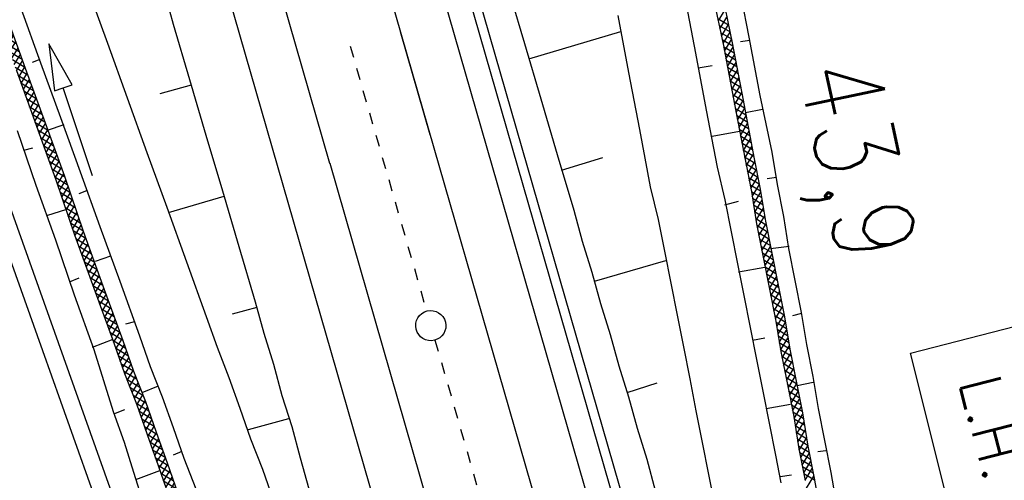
# Model space of a CAD drawing. Extents: x 447426 to 448116, y 440349 to 441552.
# Tile 34 of 96: x 447681 to 447724, y 440971 to 440991. Entities that reach past the tile are written whole.
import ezdxf

# ---------------------------------------------------------------- set-up
doc = ezdxf.new("R2010")
doc.units = 0
doc.header["$LTSCALE"] = 2
doc.header["$MEASUREMENT"] = 0
doc.linetypes.add('ACAD_ISO10W100W', pattern=[0.5, 0.25, -0.25])
doc.linetypes.add('AUSGEZOGEN', pattern=[0])
doc.layers.get('0').update_dxf_attribs({"linetype": 'AUSGEZOGEN'})
for name, color, linetype in [('BW-SCHRIFT', 250, 'AUSGEZOGEN'), ('DB-Andere_Planer', 15, 'CONTINUOUS'), ('DB-Bahnachse', 7, 'CONTINUOUS'), ('DB-Boeschungen', 15, 'CONTINUOUS'), ('DB-Gleisachsen', 7, 'CONTINUOUS'), ('DB-GRABEN', 15, 'AUSGEZOGEN'), ('DB-Ingenieurbauwerke', 15, 'CONTINUOUS'), ('DB-Kabelanlagen', 15, 'CONTINUOUS')]:
    doc.layers.add(name, color=color, linetype=linetype)
doc.styles.add('ROMANS', font='romans.shx', dxfattribs={"width": 0.8})

# ---------------------------------------------------------------- blocks, each defined once
blk = doc.blocks.new('*X410')
at = {"color": 0, "linetype": 'ByBlock'}
for p, q in [((-267618, 446737), (-267168, 447187)), ((-267261, 446776), (-266811, 447225)), ((-266733, 446833), (-267095, 447195)), ((-266904, 446814), (-266454, 447264)), ((-266446, 446864), (-266807, 447226)), ((-266547, 446853), (-266097, 447303)), ((-266159, 446895), (-266520, 447257)), ((-265871, 446926), (-266233, 447288)), ((-266190, 446892), (-265740, 447341)), ((-265584, 446957), (-265946, 447319)), ((-265833, 446930), (-265383, 447381)), ((-265297, 446988), (-265659, 447350)), ((-265476, 446969), (-265025, 447420)), ((-265010, 447019), (-265373, 447382)), ((-265120, 447008), (-264668, 447459)), ((-264723, 447051), (-265086, 447413)), ((-264436, 447082), (-264799, 447445)), ((-264763, 447046), (-264354, 447455)), ((-264354, 447318), (-264513, 447476)), ((-271543, 446311), (-271094, 446761)), ((-271186, 446350), (-270737, 446800)), ((-270752, 446397), (-271114, 446759)), ((-270830, 446389), (-270380, 446839)), ((-270465, 446428), (-270827, 446790)), ((-270178, 446459), (-270540, 446821)), ((-270473, 446428), (-270023, 446877)), ((-269891, 446491), (-270252, 446852)), ((-270116, 446466), (-269666, 446916)), ((-269604, 446522), (-269965, 446884)), ((-269759, 446505), (-269309, 446955)), ((-269316, 446553), (-269678, 446915)), ((-269402, 446544), (-268952, 446993)), ((-269029, 446584), (-269391, 446946)), ((-268742, 446615), (-269104, 446977)), ((-269045, 446582), (-268595, 447032)), ((-268455, 446646), (-268817, 447008)), ((-268688, 446621), (-268239, 447071)), ((-268168, 446677), (-268530, 447039)), ((-268331, 446660), (-267882, 447109)), ((-267881, 446708), (-268243, 447070)), ((-267975, 446698), (-267525, 447148)), ((-267594, 446739), (-267956, 447101)), ((-267307, 446771), (-267669, 447132)), ((-267020, 446802), (-267382, 447164)), ((-264406, 447085), (-264354, 447137)), ((-275469, 445886), (-275019, 446336)), ((-275112, 445925), (-274662, 446375)), ((-274484, 445993), (-274846, 446355)), ((-274755, 445963), (-274305, 446413)), ((-274197, 446024), (-274559, 446386)), ((-274398, 446002), (-273949, 446452)), ((-273910, 446055), (-274272, 446417)), ((-274041, 446041), (-273592, 446491)), ((-273623, 446086), (-273985, 446448)), ((-273336, 446117), (-273698, 446479)), ((-273685, 446079), (-273235, 446529)), ((-273049, 446148), (-273410, 446510)), ((-273328, 446118), (-272878, 446568)), ((-272762, 446179), (-273123, 446541)), ((-272971, 446157), (-272521, 446607)), ((-272474, 446211), (-272836, 446572)), ((-272614, 446195), (-272164, 446645)), ((-272187, 446242), (-272549, 446604)), ((-271900, 446273), (-272262, 446635)), ((-272257, 446234), (-271807, 446684)), ((-271613, 446304), (-271975, 446666)), ((-271900, 446273), (-271450, 446723)), ((-271326, 446335), (-271688, 446697)), ((-271039, 446366), (-271401, 446728)), ((-279395, 445461), (-278945, 445910)), ((-279038, 445499), (-278588, 445949)), ((-278503, 445557), (-278865, 445919)), ((-278681, 445538), (-278231, 445988)), ((-278216, 445588), (-278578, 445950)), ((-278324, 445577), (-277874, 446026)), ((-277929, 445619), (-278291, 445981)), ((-277642, 445651), (-278004, 446012)), ((-277967, 445615), (-277517, 446065)), ((-277355, 445682), (-277717, 446043)), ((-277610, 445654), (-277160, 446104)), ((-277068, 445713), (-277430, 446075)), ((-277253, 445693), (-276804, 446142)), ((-276781, 445744), (-277143, 446106)), ((-276896, 445731), (-276447, 446181)), ((-276494, 445775), (-276855, 446137)), ((-276207, 445806), (-276568, 446168)), ((-276540, 445770), (-276090, 446220)), ((-275919, 445837), (-276281, 446199)), ((-276183, 445809), (-275733, 446258)), ((-275632, 445868), (-275994, 446230)), ((-275826, 445847), (-275376, 446297)), ((-275345, 445899), (-275707, 446261)), ((-275058, 445931), (-275420, 446292)), ((-274771, 445962), (-275133, 446324)), ((-284253, 445057), (-283814, 445496)), ((-283904, 445087), (-283465, 445527)), ((-283480, 445125), (-283849, 445493)), ((-283188, 445151), (-283556, 445519)), ((-283555, 445118), (-283117, 445557)), ((-282891, 445172), (-283264, 445545)), ((-283206, 445149), (-282775, 445580)), ((-282593, 445192), (-282968, 445567)), ((-282864, 445174), (-282434, 445604)), ((-282295, 445212), (-282670, 445587)), ((-282522, 445197), (-282092, 445627)), ((-281997, 445233), (-282372, 445608)), ((-282181, 445220), (-281751, 445650)), ((-281699, 445253), (-282074, 445628)), ((-281839, 445244), (-281409, 445673)), ((-281401, 445273), (-281776, 445648)), ((-281498, 445267), (-281068, 445697)), ((-281103, 445294), (-281479, 445669)), ((-280806, 445314), (-281181, 445689)), ((-281156, 445290), (-280726, 445720)), ((-280513, 445339), (-280883, 445709)), ((-280815, 445313), (-280372, 445756)), ((-280226, 445371), (-280588, 445732)), ((-280465, 445345), (-280015, 445794)), ((-279939, 445402), (-280300, 445763)), ((-280108, 445383), (-279659, 445833)), ((-279652, 445433), (-280013, 445795)), ((-279751, 445422), (-279302, 445872)), ((-279364, 445464), (-279726, 445826)), ((-279077, 445495), (-279439, 445857)), ((-278790, 445526), (-279152, 445888)), ((-289141, 444624), (-288700, 445065)), ((-288791, 444655), (-288351, 445096)), ((-288158, 444712), (-288527, 445080)), ((-288442, 444686), (-288002, 445126)), ((-287866, 444738), (-288234, 445106)), ((-288092, 444718), (-287653, 445157)), ((-287574, 444763), (-287942, 445132)), ((-287743, 444748), (-287304, 445188)), ((-287281, 444789), (-287650, 445158)), ((-287394, 444779), (-286955, 445219)), ((-286989, 444815), (-287357, 445183)), ((-286696, 444841), (-287065, 445209)), ((-287045, 444810), (-286606, 445250)), ((-286404, 444867), (-286772, 445235)), ((-286696, 444841), (-286257, 445281)), ((-286112, 444893), (-286480, 445261)), ((-286347, 444872), (-285908, 445311)), ((-285819, 444918), (-286188, 445287)), ((-285998, 444903), (-285559, 445342)), ((-285527, 444944), (-285895, 445312)), ((-285649, 444933), (-285210, 445373)), ((-285235, 444970), (-285603, 445338)), ((-284942, 444996), (-285310, 445364)), ((-285300, 444964), (-284861, 445404)), ((-284650, 445022), (-285018, 445390)), ((-284951, 444995), (-284512, 445435)), ((-284357, 445047), (-284726, 445416)), ((-284602, 445026), (-284163, 445465)), ((-284065, 445073), (-284433, 445442)), ((-283773, 445099), (-284141, 445467)), ((-294029, 444191), (-293587, 444633)), ((-293680, 444221), (-293237, 444664)), ((-293126, 444270), (-293497, 444641)), ((-293331, 444252), (-292888, 444695)), ((-292834, 444296), (-293205, 444667)), ((-292982, 444283), (-292539, 444726)), ((-292541, 444322), (-292912, 444693)), ((-292633, 444314), (-292190, 444757)), ((-292249, 444348), (-292620, 444719)), ((-291957, 444374), (-292328, 444745)), ((-292284, 444345), (-291841, 444788)), ((-291664, 444399), (-292035, 444770)), ((-291935, 444375), (-291492, 444818)), ((-291372, 444425), (-291743, 444796)), ((-291586, 444406), (-291143, 444849)), ((-291079, 444451), (-291451, 444822)), ((-291237, 444437), (-290794, 444880)), ((-290787, 444477), (-291158, 444848)), ((-290888, 444468), (-290445, 444911)), ((-290495, 444503), (-290866, 444874)), ((-290203, 444529), (-290573, 444899)), ((-290539, 444499), (-290096, 444942)), ((-289911, 444555), (-290281, 444925)), ((-290189, 444530), (-289747, 444972)), ((-289619, 444581), (-289989, 444951)), ((-289840, 444561), (-289398, 445003)), ((-289327, 444607), (-289696, 444977)), ((-289490, 444593), (-289049, 445034)), ((-289035, 444633), (-289404, 445003)), ((-288742, 444660), (-289111, 445029)), ((-288450, 444686), (-288819, 445054)), ((-298566, 443790), (-298126, 444230)), ((-298217, 443821), (-297777, 444260)), ((-297804, 443857), (-298173, 444226)), ((-297512, 443883), (-297880, 444251)), ((-297868, 443852), (-297428, 444291)), ((-297220, 443909), (-297588, 444277)), ((-297519, 443882), (-297079, 444322)), ((-296927, 443935), (-297296, 444303)), ((-297170, 443913), (-296730, 444353)), ((-296635, 443961), (-297003, 444329)), ((-296821, 443944), (-296381, 444384)), ((-296342, 443986), (-296711, 444355)), ((-296472, 443975), (-296032, 444415)), ((-296050, 444012), (-296418, 444380)), ((-295758, 444038), (-296126, 444406)), ((-296123, 444006), (-295683, 444445)), ((-295465, 444064), (-295834, 444432)), ((-295774, 444037), (-295334, 444476)), ((-295173, 444090), (-295541, 444458)), ((-295425, 444067), (-294984, 444508)), ((-294881, 444115), (-295249, 444484)), ((-295076, 444098), (-294635, 444539)), ((-294588, 444141), (-294957, 444510)), ((-294727, 444129), (-294286, 444570)), ((-294296, 444167), (-294665, 444536)), ((-294378, 444160), (-293936, 444602)), ((-294003, 444193), (-294373, 444563)), ((-293711, 444219), (-294081, 444589)), ((-293419, 444244), (-293789, 444615)), ((-303397, 443414), (-303012, 443798)), ((-302817, 443460), (-303145, 443788)), ((-303048, 443444), (-302663, 443829)), ((-302519, 443480), (-302851, 443813)), ((-302707, 443468), (-302314, 443860)), ((-302221, 443501), (-302558, 443838)), ((-302365, 443491), (-301965, 443891)), ((-301923, 443521), (-302266, 443864)), ((-302024, 443514), (-301616, 443922)), ((-301625, 443541), (-301974, 443890)), ((-301682, 443537), (-301267, 443952)), ((-301327, 443562), (-301681, 443916)), ((-301029, 443582), (-301389, 443942)), ((-301341, 443561), (-300918, 443983)), ((-300731, 443602), (-301097, 443967)), ((-300999, 443584), (-300569, 444014)), ((-300436, 443625), (-300804, 443993)), ((-300658, 443607), (-300220, 444045)), ((-300143, 443651), (-300512, 444019)), ((-300311, 443636), (-299871, 444076)), ((-299851, 443677), (-300219, 444045)), ((-299962, 443667), (-299522, 444106)), ((-299559, 443702), (-299927, 444071)), ((-299266, 443728), (-299635, 444097)), ((-299613, 443698), (-299173, 444137)), ((-298974, 443754), (-299342, 444122)), ((-299264, 443728), (-298824, 444168)), ((-298682, 443780), (-299050, 444148)), ((-298915, 443759), (-298475, 444199)), ((-298389, 443806), (-298757, 444174)), ((-298097, 443831), (-298465, 444200)), ((-305574, 443464), (-305404, 443634)), ((-305160, 443258), (-305528, 443626)), ((-305491, 443229), (-305063, 443657)), ((-304868, 443284), (-305230, 443646)), ((-305142, 443260), (-304721, 443681)), ((-304575, 443310), (-304932, 443666)), ((-304793, 443290), (-304380, 443704)), ((-304283, 443335), (-304634, 443687)), ((-304444, 443321), (-304038, 443727)), ((-303991, 443361), (-304336, 443707)), ((-304095, 443352), (-303697, 443751)), ((-303698, 443387), (-304038, 443727)), ((-303746, 443383), (-303355, 443774)), ((-303406, 443413), (-303740, 443748)), ((-303113, 443439), (-303443, 443768)), ((-305452, 443232), (-305569, 443348))]:
    blk.add_line(p, q, dxfattribs=at)
blk = doc.blocks.new('*X411')
at = {"color": 0, "linetype": 'ByBlock'}
for p, q in [((-235248, 450150), (-234812, 450587)), ((-234903, 450177), (-234468, 450612)), ((-234471, 450209), (-234846, 450584)), ((-234560, 450203), (-234122, 450640)), ((-234174, 450231), (-234550, 450606)), ((-233889, 450263), (-234253, 450628)), ((-234216, 450228), (-233760, 450684)), ((-233606, 450298), (-233966, 450659)), ((-233859, 450267), (-233399, 450727)), ((-233322, 450334), (-233682, 450693)), ((-233496, 450312), (-233038, 450770)), ((-233039, 450368), (-233398, 450727)), ((-233132, 450357), (-232677, 450813)), ((-232755, 450402), (-233113, 450761)), ((-232471, 450436), (-232829, 450795)), ((-232771, 450400), (-232315, 450856)), ((-232186, 450470), (-232545, 450829)), ((-232409, 450444), (-231955, 450898)), ((-231899, 450501), (-232260, 450863)), ((-232048, 450487), (-231612, 450923)), ((-231603, 450523), (-231976, 450896)), ((-231701, 450516), (-231268, 450948)), ((-231306, 450545), (-231679, 450918)), ((-231010, 450567), (-231383, 450940)), ((-231357, 450541), (-230925, 450973)), ((-230860, 450735), (-231087, 450962)), ((-231014, 450566), (-230859, 450721)), ((-239166, 449733), (-238710, 450189)), ((-238526, 449809), (-238884, 450168)), ((-238804, 449776), (-238357, 450223)), ((-238230, 449832), (-238600, 450202)), ((-238446, 449816), (-238014, 450249)), ((-237934, 449854), (-238307, 450227)), ((-238103, 449841), (-237670, 450274)), ((-237638, 449876), (-238011, 450249)), ((-237759, 449867), (-237321, 450305)), ((-237344, 449900), (-237714, 450271)), ((-237060, 449934), (-237418, 450293)), ((-237416, 449892), (-236958, 450349)), ((-236775, 449968), (-237135, 450328)), ((-237055, 449935), (-236595, 450394)), ((-236491, 450002), (-236852, 450363)), ((-236694, 449978), (-236233, 450439)), ((-236207, 450036), (-236569, 450398)), ((-236332, 450021), (-235871, 450482)), ((-235923, 450070), (-236285, 450432)), ((-235638, 450104), (-236001, 450466)), ((-235971, 450064), (-235510, 450525)), ((-235354, 450138), (-235717, 450500)), ((-235610, 450107), (-235155, 450562)), ((-235064, 450165), (-235432, 450534)), ((-234767, 450187), (-235143, 450563)), ((-243418, 449299), (-242964, 449754)), ((-242853, 449364), (-243217, 449728)), ((-243055, 449344), (-242610, 449789)), ((-242564, 449393), (-242928, 449757)), ((-242702, 449379), (-242257, 449824)), ((-242274, 449421), (-242639, 449786)), ((-241985, 449450), (-242350, 449815)), ((-242349, 449414), (-241903, 449859)), ((-241689, 449472), (-242060, 449844)), ((-241995, 449449), (-241566, 449878)), ((-241392, 449494), (-241768, 449870)), ((-241653, 449473), (-241215, 449911)), ((-241101, 449521), (-241468, 449888)), ((-241306, 449502), (-240864, 449944)), ((-240810, 449548), (-241177, 449915)), ((-240956, 449534), (-240514, 449976)), ((-240519, 449575), (-240885, 449942)), ((-240605, 449567), (-240163, 450009)), ((-240227, 449602), (-240594, 449969)), ((-239941, 449634), (-240303, 449996)), ((-240254, 449599), (-239798, 450055)), ((-239662, 449673), (-240014, 450025)), ((-239895, 449640), (-239433, 450102)), ((-239379, 449708), (-239735, 450064)), ((-239527, 449690), (-239072, 450145)), ((-239094, 449741), (-239453, 450100)), ((-238810, 449775), (-239169, 450134)), ((-247353, 448865), (-246907, 449310)), ((-246999, 448900), (-246554, 449345)), ((-246569, 448943), (-246934, 449307)), ((-246646, 448935), (-246200, 449381)), ((-246280, 448972), (-246644, 449336)), ((-245990, 449001), (-246355, 449365)), ((-246292, 448970), (-245847, 449416)), ((-245701, 449029), (-246066, 449394)), ((-245939, 449006), (-245493, 449451)), ((-245412, 449058), (-245776, 449423)), ((-245585, 449041), (-245140, 449486)), ((-245122, 449087), (-245487, 449452)), ((-245232, 449076), (-244786, 449522)), ((-244833, 449116), (-245198, 449481)), ((-244545, 449146), (-244908, 449510)), ((-244878, 449112), (-244426, 449564)), ((-244265, 449184), (-244619, 449538)), ((-244522, 449150), (-244058, 449614)), ((-243985, 449222), (-244338, 449576)), ((-244154, 449199), (-243690, 449664)), ((-243705, 449260), (-244058, 449614)), ((-243786, 449249), (-243322, 449714)), ((-243424, 449298), (-243778, 449652)), ((-243142, 449335), (-243498, 449690)), ((-251594, 448442), (-251149, 448887)), ((-251241, 448477), (-250795, 448922)), ((-250620, 448539), (-250984, 448903)), ((-250887, 448512), (-250442, 448957)), ((-250330, 448568), (-250695, 448932)), ((-250534, 448547), (-250088, 448993)), ((-250041, 448597), (-250406, 448961)), ((-250180, 448583), (-249735, 449028)), ((-249752, 448625), (-250116, 448990)), ((-249827, 448618), (-249381, 449063)), ((-249462, 448654), (-249827, 449019)), ((-249173, 448683), (-249538, 449048)), ((-249473, 448653), (-249028, 449099)), ((-248884, 448712), (-249248, 449077)), ((-249120, 448688), (-248675, 449134)), ((-248594, 448741), (-248959, 449105)), ((-248766, 448724), (-248321, 449169)), ((-248305, 448770), (-248670, 449134)), ((-248413, 448759), (-247968, 449204)), ((-248016, 448799), (-248380, 449163)), ((-247726, 448827), (-248091, 449192)), ((-248060, 448794), (-247614, 449240)), ((-247437, 448856), (-247802, 449221)), ((-247706, 448829), (-247261, 449275)), ((-247148, 448885), (-247512, 449250)), ((-246858, 448914), (-247223, 449279)), ((-255184, 448033), (-254739, 448479)), ((-254625, 448089), (-254989, 448454)), ((-254831, 448069), (-254386, 448514)), ((-254336, 448119), (-254700, 448483)), ((-254478, 448104), (-254018, 448564)), ((-254056, 448157), (-254411, 448511)), ((-253776, 448195), (-254129, 448548)), ((-254114, 448149), (-253650, 448613)), ((-253496, 448233), (-253849, 448586)), ((-253746, 448199), (-253281, 448663)), ((-253216, 448271), (-253569, 448624)), ((-253378, 448249), (-252916, 448711)), ((-252934, 448308), (-253289, 448662)), ((-253010, 448299), (-252563, 448746)), ((-252645, 448337), (-253009, 448700)), ((-252356, 448366), (-252720, 448730)), ((-252655, 448336), (-252209, 448781)), ((-252066, 448394), (-252431, 448759)), ((-252301, 448371), (-251856, 448816)), ((-251777, 448423), (-252142, 448788)), ((-251948, 448406), (-251502, 448852)), ((-251488, 448452), (-251852, 448817)), ((-251198, 448481), (-251563, 448846)), ((-250909, 448510), (-251274, 448875)), ((-259106, 447612), (-258655, 448063)), ((-258748, 447651), (-258298, 448102)), ((-258365, 447693), (-258727, 448055)), ((-258079, 447725), (-258440, 448086)), ((-258391, 447691), (-257941, 448141)), ((-257791, 447756), (-258153, 448118)), ((-258034, 447729), (-257584, 448179)), ((-257504, 447787), (-257866, 448149)), ((-257677, 447768), (-257227, 448218)), ((-257217, 447818), (-257579, 448180)), ((-257320, 447807), (-256870, 448257)), ((-256930, 447849), (-257292, 448211)), ((-256643, 447880), (-257005, 448242)), ((-256963, 447845), (-256513, 448295)), ((-256356, 447911), (-256718, 448273)), ((-256606, 447884), (-256157, 448334)), ((-256069, 447942), (-256431, 448304)), ((-256249, 447923), (-255800, 448373)), ((-255782, 447974), (-256144, 448335)), ((-255893, 447962), (-255446, 448408)), ((-255493, 448003), (-255857, 448366)), ((-255203, 448031), (-255568, 448396)), ((-255538, 447998), (-255092, 448443)), ((-254914, 448060), (-255279, 448425)), ((-263692, 447162), (-263238, 447616)), ((-263335, 447201), (-262889, 447647)), ((-262705, 447260), (-263076, 447631)), ((-262983, 447235), (-262540, 447678)), ((-262412, 447285), (-262783, 447656)), ((-262634, 447266), (-262191, 447709)), ((-262120, 447311), (-262491, 447682)), ((-262285, 447297), (-261842, 447740)), ((-261828, 447337), (-262199, 447708)), ((-261936, 447327), (-261493, 447770)), ((-261535, 447363), (-261906, 447734)), ((-261243, 447389), (-261614, 447760)), ((-261587, 447358), (-261144, 447801)), ((-260950, 447414), (-261321, 447785)), ((-261238, 447389), (-260795, 447832)), ((-260659, 447441), (-261029, 447811)), ((-260889, 447420), (-260439, 447870)), ((-260372, 447473), (-260737, 447838)), ((-260536, 447455), (-260082, 447909)), ((-260085, 447504), (-260450, 447869)), ((-260179, 447494), (-259725, 447947)), ((-259799, 447536), (-260163, 447900)), ((-259512, 447567), (-259876, 447931)), ((-259821, 447533), (-259368, 447986)), ((-259225, 447599), (-259589, 447962)), ((-259464, 447573), (-259012, 448025)), ((-258939, 447630), (-259302, 447993)), ((-258652, 447662), (-259015, 448024)), ((-264354, 447137), (-263953, 447538)), ((-264354, 447455), (-264310, 447499)), ((-264149, 447113), (-264354, 447318)), ((-263862, 447144), (-264226, 447508)), ((-264049, 447124), (-263595, 447577)), ((-263575, 447175), (-263939, 447540)), ((-263288, 447206), (-263653, 447571)), ((-262997, 447234), (-263366, 447603))]:
    blk.add_line(p, q, dxfattribs=at)
blk = doc.blocks.new('*X413')
at = {"color": 0, "linetype": 'ByBlock'}
for p, q in [((-263084, 476595), (-263497, 477007)), ((-263212, 476599), (-262824, 476986)), ((-262755, 476584), (-263168, 476997)), ((-262903, 476589), (-262516, 476976)), ((-262427, 476574), (-262839, 476987)), ((-262595, 476579), (-262208, 476966)), ((-262098, 476563), (-262511, 476976)), ((-262286, 476569), (-261902, 476954)), ((-261764, 476548), (-262182, 476966)), ((-261979, 476559), (-261599, 476938)), ((-261429, 476530), (-261850, 476951)), ((-261676, 476543), (-261297, 476923)), ((-261093, 476513), (-261514, 476934)), ((-261374, 476528), (-260994, 476907)), ((-260757, 476496), (-261178, 476917)), ((-261071, 476512), (-260692, 476892)), ((-260422, 476478), (-260843, 476899)), ((-260769, 476496), (-260389, 476876)), ((-260086, 476461), (-260507, 476882)), ((-260466, 476481), (-260086, 476860)), ((-259751, 476444), (-260172, 476865)), ((-260164, 476465), (-259784, 476845)), ((-259861, 476449), (-259481, 476829)), ((-259415, 476426), (-259836, 476847)), ((-259558, 476434), (-259179, 476813)), ((-259080, 476409), (-259501, 476830)), ((-259256, 476418), (-259052, 476621)), ((-259052, 476700), (-259165, 476813))]:
    blk.add_line(p, q, dxfattribs=at)
blk = doc.blocks.new('*X414')
at = {"color": 0, "linetype": 'ByBlock'}
for p, q in [((-259052, 476621), (-258876, 476798)), ((-258744, 476391), (-259052, 476700)), ((-258953, 476402), (-258574, 476782)), ((-258408, 476374), (-258829, 476795)), ((-258651, 476387), (-258271, 476766)), ((-258073, 476357), (-258494, 476778)), ((-258348, 476371), (-257969, 476751)), ((-257737, 476339), (-258158, 476760)), ((-258046, 476355), (-257666, 476735)), ((-257402, 476322), (-257823, 476743)), ((-257743, 476340), (-257364, 476719)), ((-257066, 476305), (-257487, 476726)), ((-257441, 476324), (-257061, 476704)), ((-256733, 476290), (-257152, 476708)), ((-257138, 476308), (-256756, 476690)), ((-256834, 476294), (-256451, 476677)), ((-256401, 476275), (-256818, 476693)), ((-256529, 476281), (-256146, 476664)), ((-256068, 476261), (-256485, 476678)), ((-256224, 476268), (-255841, 476651)), ((-255735, 476247), (-256153, 476664)), ((-255919, 476255), (-255539, 476635)), ((-255395, 476224), (-255820, 476650)), ((-255614, 476241), (-255244, 476611)), ((-255050, 476197), (-255483, 476630)), ((-255319, 476218), (-254949, 476588)), ((-254704, 476170), (-255137, 476603)), ((-255024, 476195), (-254654, 476565)), ((-254359, 476143), (-254792, 476576)), ((-254729, 476172), (-254359, 476542)), ((-254020, 476123), (-254446, 476549)), ((-254434, 476149), (-254059, 476524)), ((-254137, 476128), (-253754, 476510)), ((-253688, 476108), (-254105, 476526)), ((-253832, 476114), (-253449, 476497)), ((-253355, 476094), (-253773, 476511)), ((-253527, 476101), (-253144, 476484)), ((-253023, 476080), (-253440, 476497)), ((-252690, 476065), (-253108, 476483)), ((-253222, 476088), (-252839, 476471)), ((-252917, 476075), (-252534, 476458)), ((-252358, 476051), (-252775, 476468)), ((-252612, 476062), (-252229, 476445)), ((-252025, 476036), (-252442, 476454)), ((-252307, 476049), (-251924, 476431)), ((-251692, 476022), (-252110, 476439)), ((-252002, 476035), (-251619, 476418)), ((-251360, 476008), (-251777, 476425)), ((-251697, 476022), (-251314, 476405)), ((-251027, 475993), (-251445, 476411)), ((-251392, 476009), (-251009, 476392)), ((-250695, 475979), (-251112, 476396)), ((-251087, 475996), (-250704, 476379)), ((-250782, 475983), (-250399, 476365)), ((-250362, 475965), (-250780, 476382)), ((-250477, 475970), (-250094, 476352)), ((-250030, 475950), (-250447, 476368)), ((-250172, 475956), (-249796, 476332)), ((-249685, 475924), (-250114, 476353)), ((-249871, 475939), (-249501, 476309)), ((-249340, 475897), (-249773, 476330)), ((-249576, 475916), (-249206, 476285)), ((-248995, 475870), (-249428, 476303)), ((-249281, 475892), (-248911, 476262)), ((-248649, 475843), (-249082, 476276)), ((-248986, 475869), (-248616, 476239)), ((-248315, 475827), (-248737, 476248)), ((-248691, 475846), (-248312, 476225)), ((-247984, 475813), (-248399, 476229)), ((-248389, 475830), (-248007, 476212)), ((-248083, 475817), (-247702, 476199)), ((-247652, 475800), (-248067, 476215)), ((-247777, 475805), (-247397, 476186)), ((-247320, 475786), (-247734, 476200)), ((-247472, 475792), (-247092, 476173)), ((-246988, 475772), (-247402, 476186)), ((-247166, 475780), (-246786, 476159)), ((-246655, 475758), (-247069, 476172)), ((-246861, 475767), (-246481, 476146)), ((-246323, 475744), (-246737, 476157)), ((-246556, 475754), (-246176, 476133)), ((-245990, 475729), (-246404, 476143)), ((-246251, 475741), (-245871, 476120)), ((-245655, 475712), (-246071, 476129)), ((-245946, 475727), (-245573, 476100)), ((-245309, 475685), (-245737, 476112)), ((-245644, 475711), (-245277, 476078)), ((-244964, 475657), (-245393, 476086)), ((-244618, 475630), (-245049, 476060)), ((-245349, 475688), (-244981, 476055)), ((-245054, 475664), (-244685, 476033)), ((-244759, 475641), (-244389, 476011)), ((-244275, 475605), (-244705, 476035)), ((-244464, 475618), (-244086, 475996)), ((-243943, 475591), (-244361, 476009)), ((-244164, 475600), (-243781, 475983)), ((-243610, 475577), (-244028, 475994)), ((-243859, 475587), (-243476, 475970)), ((-243278, 475562), (-243695, 475980)), ((-243554, 475574), (-243171, 475957)), ((-242945, 475548), (-243362, 475965)), ((-243249, 475561), (-242867, 475942)), ((-242606, 475527), (-243030, 475951))]:
    blk.add_line(p, q, dxfattribs=at)

msp = doc.modelspace()

# ---------------------------------------------------------------- linework, layer by layer
at = {"layer": 'BW-SCHRIFT'}
msp.add_lwpolyline([(447755.131, 440985.469), (447764.806, 440948.106), (447729.023, 440938.822), (447719.624, 440976.328)], close=True, dxfattribs=at)
at = {"layer": 'DB-Andere_Planer', "linetype": 'Continuous'}
for p, q in [((447657.543, 441048.007), (447693.123, 440947.922)), ((447656.916, 441047.532), (447692.416, 440947.67))]:
    msp.add_line(p, q, dxfattribs=at)
at = {"layer": 'DB-Bahnachse', "linetype": 'ACAD_ISO10W100W'}
for p, q in [((447695.461, 440989.584), (447698.76, 440978.14)), ((447699.12, 440976.891), (447726.256, 440882.575))]:
    msp.add_line(p, q, dxfattribs=at)
at = {"layer": 'DB-Bahnachse', "linetype": 'Continuous'}
msp.add_ellipse((447698.94, 440977.516), major_axis=(-0.46, 0.46), ratio=1, start_param=2.595086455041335, end_param=8.87827176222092, dxfattribs=at)
at = {"layer": 'DB-Boeschungen', "linetype": 'Continuous'}
for p, q in [((447687.166, 440992.943), (447687.825, 440990.531)), ((447684.14, 440992.063), (447684.993, 440989.705)), ((447702.274, 440992.099), (447702.981, 440989.701)), ((447707.006, 440990.906), (447707.473, 440988.441)), ((447687.825, 440990.531), (447688.533, 440988.133)), ((447703.166, 440989.026), (447707.143, 440990.217)), ((447684.993, 440989.705), (447685.846, 440987.346)), ((447702.981, 440989.701), (447703.689, 440987.303)), ((447707.473, 440988.441), (447707.94, 440985.977)), ((447688.599, 440987.892), (447687.249, 440987.523)), ((447688.533, 440988.133), (447689.241, 440985.735)), ((447685.846, 440987.346), (447686.698, 440984.987)), ((447703.689, 440987.303), (447704.397, 440984.904)), ((447689.241, 440985.735), (447689.949, 440983.337)), ((447707.94, 440985.977), (447708.406, 440983.513)), ((447686.698, 440984.987), (447687.551, 440982.629)), ((447704.397, 440984.904), (447705.105, 440982.506)), ((447704.582, 440984.229), (447706.353, 440984.766)), ((447708.406, 440983.513), (447708.741, 440982.101)), ((447690.015, 440983.095), (447687.617, 440982.388)), ((447689.949, 440983.337), (447690.657, 440980.938)), ((447687.551, 440982.629), (447688.403, 440980.27)), ((447705.105, 440982.506), (447705.474, 440981.156)), ((447708.741, 440982.101), (447709.014, 440980.724)), ((447705.474, 440981.156), (447705.892, 440979.819)), ((447690.657, 440980.938), (447691.365, 440978.54)), ((447709.014, 440980.724), (447709.287, 440979.348)), ((447688.403, 440980.27), (447689.256, 440977.912)), ((447705.998, 440979.433), (447709.071, 440980.325)), ((447705.892, 440979.819), (447706.261, 440978.468)), ((447709.287, 440979.348), (447709.56, 440977.971)), ((447691.365, 440978.54), (447691.734, 440977.19)), ((447706.261, 440978.468), (447706.679, 440977.131)), ((447691.43, 440978.299), (447690.369, 440978.009)), ((447689.256, 440977.912), (447689.722, 440976.587)), ((447709.56, 440977.971), (447709.832, 440976.594)), ((447691.734, 440977.19), (447692.152, 440975.853)), ((447706.679, 440977.131), (447707.048, 440975.781)), ((447689.722, 440976.587), (447690.236, 440975.277)), ((447709.832, 440976.594), (447710.105, 440975.217)), ((447692.152, 440975.853), (447692.521, 440974.502)), ((447707.048, 440975.781), (447707.466, 440974.443)), ((447690.236, 440975.277), (447690.701, 440973.953)), ((447707.413, 440974.636), (447708.702, 440975.041)), ((447710.105, 440975.217), (447710.378, 440973.841)), ((447692.521, 440974.502), (447692.939, 440973.165)), ((447707.466, 440974.443), (447707.835, 440973.093)), ((447690.701, 440973.953), (447691.167, 440972.629)), ((447710.378, 440973.841), (447710.651, 440972.464)), ((447692.798, 440973.489), (447691.062, 440973.015)), ((447692.939, 440973.165), (447693.308, 440971.815)), ((447707.835, 440973.093), (447708.253, 440971.756)), ((447691.167, 440972.629), (447691.681, 440971.318)), ((447710.651, 440972.464), (447710.924, 440971.087)), ((447693.308, 440971.815), (447693.677, 440970.464)), ((447708.253, 440971.756), (447708.623, 440970.406)), ((447691.681, 440971.318), (447692.147, 440969.994)), ((447710.924, 440971.087), (447711.149, 440969.953))]:
    msp.add_line(p, q, dxfattribs=at)
at = {"layer": 'DB-Gleisachsen', "linetype": 'Continuous'}
for p, q in [((447695.321, 440998.234), (447704.654, 440965.795)), ((447690.885, 440997.369), (447694.573, 440984.522)), ((447697.624, 440990.205), (447698.899, 440985.764)), ((447694.583, 440984.524), (447700.329, 440964.55))]:
    msp.add_line(p, q, dxfattribs=at)
at = {"layer": 'DB-GRABEN', "linetype": 'Continuous'}
for p, q in [((447711.044, 440992.062), (447711.559, 440989.611)), ((447711.43, 440992.167), (447711.945, 440989.717)), ((447712.188, 440992.427), (447712.655, 440989.963)), ((447709.887, 440991.745), (447710.353, 440989.281)), ((447681.26, 440991.224), (447682.112, 440988.865)), ((447680.598, 440990.991), (447681.45, 440988.632)), ((447712.655, 440989.963), (447713.135, 440987.45)), ((447683.47, 440987.907), (447682.464, 440989.681)), ((447682.464, 440989.681), (447682.711, 440987.657)), ((447711.559, 440989.611), (447712.026, 440987.147)), ((447711.945, 440989.717), (447712.412, 440987.252)), ((447712.695, 440989.818), (447712.296, 440989.761)), ((447710.353, 440989.281), (447710.82, 440986.817)), ((447681.45, 440988.632), (447682.303, 440986.273)), ((447682.073, 440989.01), (447681.748, 440988.869)), ((447682.112, 440988.865), (447682.965, 440986.506)), ((447710.477, 440988.641), (447711.069, 440988.751)), ((447681.065, 440988.526), (447681.917, 440986.168)), ((447682.711, 440987.657), (447683.09, 440987.782)), ((447683.09, 440987.782), (447683.47, 440987.907)), ((447684.344, 440983.983), (447683.09, 440987.782)), ((447713.135, 440987.45), (447713.65, 440984.999)), ((447712.026, 440987.147), (447712.493, 440984.683)), ((447712.412, 440987.252), (447712.878, 440984.788)), ((447682.965, 440986.506), (447683.818, 440984.148)), ((447710.82, 440986.817), (447711.287, 440984.353)), ((447712.509, 440986.709), (447713.245, 440986.858)), ((447681.917, 440986.168), (447682.77, 440983.809)), ((447682.303, 440986.273), (447683.142, 440983.963)), ((447683.106, 440986.182), (447682.395, 440985.936)), ((447681.097, 440985.944), (447681.902, 440983.572)), ((447711.075, 440985.695), (447712.259, 440985.915)), ((447681.383, 440985.089), (447681.769, 440985.194)), ((447712.878, 440984.788), (447713.151, 440983.411)), ((447713.65, 440984.999), (447713.875, 440983.609)), ((447712.493, 440984.683), (447712.766, 440983.306)), ((447683.142, 440983.963), (447683.947, 440981.591)), ((447683.818, 440984.148), (447684.67, 440981.789)), ((447711.287, 440984.353), (447711.621, 440982.941)), ((447681.902, 440983.572), (447682.754, 440981.213)), ((447682.77, 440983.809), (447683.574, 440981.437)), ((447713.844, 440983.912), (447713.445, 440983.855)), ((447713.875, 440983.609), (447714.148, 440982.232)), ((447684.09, 440983.341), (447683.766, 440983.2)), ((447712.766, 440983.306), (447712.99, 440981.916)), ((447713.151, 440983.411), (447713.376, 440982.021)), ((447711.621, 440982.941), (447711.894, 440981.564)), ((447711.626, 440982.735), (447712.204, 440982.893)), ((447683.222, 440982.533), (447682.367, 440982.248)), ((447712.99, 440981.916), (447713.263, 440980.539)), ((447713.376, 440982.021), (447713.649, 440980.645)), ((447714.148, 440982.232), (447714.372, 440980.843)), ((447683.574, 440981.437), (447684.413, 440979.127)), ((447683.947, 440981.591), (447684.799, 440979.232)), ((447684.67, 440981.789), (447685.523, 440979.43)), ((447711.894, 440981.564), (447712.167, 440980.187)), ((447682.754, 440981.213), (447683.558, 440978.841)), ((447713.263, 440980.539), (447713.536, 440979.162)), ((447713.596, 440980.838), (447714.394, 440980.952)), ((447713.649, 440980.645), (447713.922, 440979.268)), ((447714.372, 440980.843), (447714.645, 440979.466)), ((447685.123, 440980.513), (447684.461, 440980.28)), ((447712.167, 440980.187), (447712.44, 440978.811)), ((447712.211, 440979.837), (447713.347, 440980.044)), ((447683.352, 440979.407), (447683.773, 440979.574)), ((447685.523, 440979.43), (447686.375, 440977.072)), ((447713.922, 440979.268), (447714.195, 440977.891)), ((447714.645, 440979.466), (447714.918, 440978.089)), ((447683.558, 440978.841), (447684.411, 440976.483)), ((447684.413, 440979.127), (447685.266, 440976.768)), ((447684.799, 440979.232), (447685.652, 440976.874)), ((447713.536, 440979.162), (447713.809, 440977.786)), ((447712.44, 440978.811), (447712.713, 440977.434)), ((447714.931, 440978.041), (447714.546, 440977.935)), ((447714.918, 440978.089), (447715.143, 440976.699)), ((447686.155, 440977.685), (447685.77, 440977.58)), ((447713.809, 440977.786), (447714.034, 440976.396)), ((447714.195, 440977.891), (447714.42, 440976.501)), ((447712.713, 440977.434), (447712.986, 440976.057)), ((447685.226, 440976.913), (447684.336, 440976.566)), ((447685.266, 440976.768), (447685.732, 440975.444)), ((447685.652, 440976.874), (447686.118, 440975.55)), ((447686.375, 440977.072), (447686.841, 440975.748)), ((447712.81, 440976.89), (447713.354, 440976.987)), ((447684.411, 440976.483), (447684.829, 440975.145)), ((447714.034, 440976.396), (447714.32, 440974.971)), ((447714.42, 440976.501), (447714.693, 440975.124)), ((447715.143, 440976.699), (447715.416, 440975.322)), ((447712.986, 440976.057), (447713.259, 440974.68)), ((447685.732, 440975.444), (447686.246, 440974.133)), ((447686.118, 440975.55), (447686.632, 440974.239)), ((447686.841, 440975.748), (447687.355, 440974.437)), ((447684.829, 440975.145), (447685.246, 440973.808)), ((447714.693, 440975.124), (447714.965, 440973.748)), ((447714.745, 440974.931), (447715.434, 440975.068)), ((447715.416, 440975.322), (447715.641, 440973.932)), ((447687.175, 440974.906), (447686.478, 440974.612)), ((447713.259, 440974.68), (447713.532, 440973.304)), ((447714.32, 440974.971), (447714.593, 440973.594)), ((447686.632, 440974.239), (447687.098, 440972.915)), ((447687.355, 440974.437), (447687.821, 440973.113)), ((447685.246, 440973.808), (447685.712, 440972.484)), ((447685.273, 440973.712), (447685.742, 440973.892)), ((447686.246, 440974.133), (447686.712, 440972.809)), ((447713.409, 440973.944), (447714.448, 440974.124)), ((447714.965, 440973.748), (447715.203, 440972.309)), ((447715.641, 440973.932), (447715.914, 440972.556)), ((447714.593, 440973.594), (447714.818, 440972.204)), ((447687.098, 440972.915), (447687.563, 440971.591)), ((447687.821, 440973.113), (447688.287, 440971.789)), ((447713.532, 440973.304), (447713.805, 440971.927)), ((447685.712, 440972.484), (447686.117, 440971.195)), ((447686.712, 440972.809), (447687.178, 440971.485)), ((447715.914, 440972.556), (447716.187, 440971.179)), ((447688.208, 440972.078), (447687.835, 440971.924)), ((447714.818, 440972.204), (447715.09, 440970.827)), ((447715.203, 440972.309), (447715.476, 440970.933)), ((447715.984, 440972.108), (447715.633, 440972.064)), ((447688.287, 440971.789), (447688.801, 440970.478)), ((447713.805, 440971.927), (447714.041, 440970.733)), ((447686.117, 440971.195), (447686.534, 440969.858)), ((447687.244, 440971.244), (447686.209, 440970.858)), ((447687.178, 440971.485), (447687.643, 440970.161)), ((447687.563, 440971.591), (447688.029, 440970.267)), ((447714.007, 440970.997), (447714.503, 440971.081)), ((447715.476, 440970.933), (447715.67, 440969.845)), ((447716.187, 440971.179), (447716.38, 440970.091))]:
    msp.add_line(p, q, dxfattribs=at)
at = {"layer": 'DB-Ingenieurbauwerke', "linetype": 'Continuous'}
for p, q in [((447697.433, 440998.848), (447706.409, 440967.652)), ((447688.887, 440996.364), (447697.856, 440965.191))]:
    msp.add_line(p, q, dxfattribs=at)
at = {"layer": 'DB-Kabelanlagen', "linetype": 'Continuous'}
for p, q in [((447698.828, 440999.243), (447708.162, 440966.804)), ((447698.444, 440999.133), (447707.777, 440966.693))]:
    msp.add_line(p, q, dxfattribs=at)

# ---------------------------------------------------------------- block references
at = {"layer": 'DB-GRABEN', "linetype": 'Continuous', "xscale": 0.001000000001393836, "yscale": 0.0009999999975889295, "zscale": 0.001, "rotation": 283.6875013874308}
for name in ['*X413', '*X410', '*X414', '*X411']:
    msp.add_blockref(name, (447310.533, 440622.266), dxfattribs=at)

# ---------------------------------------------------------------- texts
at = {"layer": 'BW-SCHRIFT', "style": 'ROMANS'}
msp.add_text('L.H.   4.67 m', height=1.8, rotation=284.4775, dxfattribs=at).set_placement((447721.71, 440975.096))
at = {"layer": 'DB-Bahnachse', "linetype": 'Continuous', "style": 'ROMANS', "oblique": 0, "width": 0.8334}
msp.add_text('43,9', height=3.5, rotation=282.0207, dxfattribs=at).set_placement((447714.765, 440988.604))

doc.saveas('drawing.dxf')
